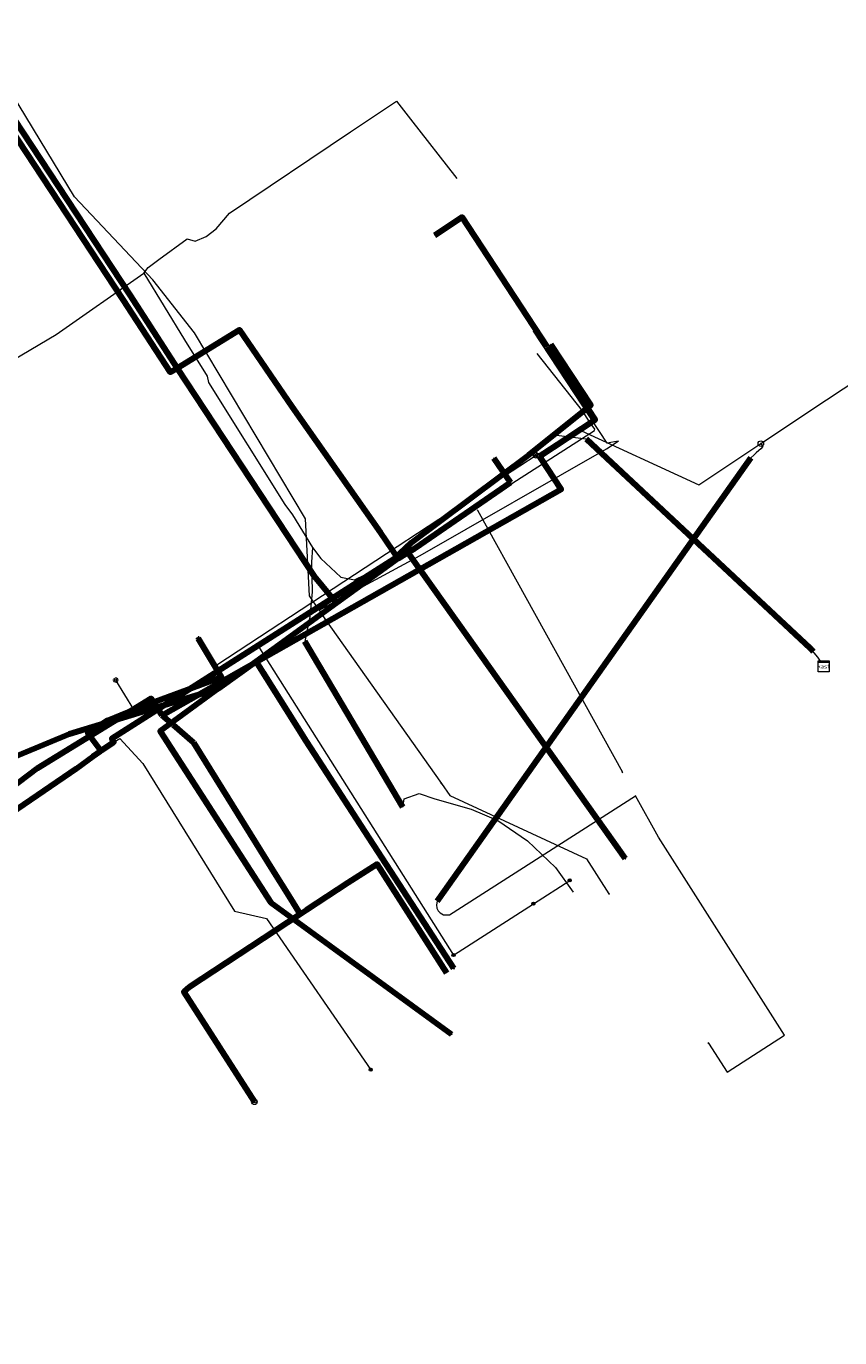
# Model space of a CAD drawing. Header units: metres. Extents: x 242122 to 243107, y 567823 to 568786.
# Tile 52 of 89: x 242228 to 242287, y 568449 to 568544. Entities that reach past the tile are written whole.
import ezdxf
from ezdxf.enums import TextEntityAlignment as Align
from ezdxf.lldxf.tags import DXFTag

# ---------------------------------------------------------------- set-up
doc = ezdxf.new("R2010")
doc.units = ezdxf.units.M
for name, color, linetype, lineweight in [('B-WE-IE-MEUBILAIR_ENEXIS NETBEHEER BV-S', 7, 'Continuous', 18), ('B-WE-KL-DATA_COAXKABEL_10_ZIGGO BV-G', 90, 'KL-DATA-SO', 18), ('B-WE-KL-DATA_HULPSTUK_KPN BV-S', 90, 'Continuous', 18), ('B-WE-KL-DATA_HULPSTUK_ZIGGO BV-S', 90, 'Continuous', 18), ('B-WE-KL-DATA_KABELBED_KPN BV-G', 90, 'Continuous', 100), ('B-WE-KL-DATA_KABELBED_ZIGGO BV-G', 90, 'Continuous', 100), ('B-WE-KL-DATA_MANTELBUIS_50_ZIGGO BV-G', 90, 'Continuous', 100), ('B-WE-KL-DATA_MANTELBUIS_KPN BV-G', 90, 'Continuous', 100), ('B-WE-KL-DATA_MANTELBUIS_POLYVINYLCHLORIDE PVC_KPN BV-G', 90, 'Continuous', 100), ('B-WE-KL-DATA_MANTELBUIS_REGGEFIBER OPERATOR BV-G', 90, 'Continuous', 100), ('B-WE-KL-DATA_MANTELBUIS_STAAL_KPN BV-G', 90, 'Continuous', 100), ('B-WE-KL-DATA_REGGEFIBER OPERATOR BV-G', 90, 'KL-DATA-SO', 18), ('B-WE-KL-ET_LS_400 V_ENEXIS NETBEHEER BV-G', 190, 'KL-LS-SO', 18), ('B-WE-KL-ET_LS_HULPSTUK_ENEXIS NETBEHEER BV-S', 190, 'Continuous', 18), ('B-WE-KL-ET_LS_KABELBED_ENEXIS NETBEHEER BV-G', 190, 'Continuous', 100), ('B-WE-KL-ET_LS_MANTELBUIS_OVERIG_50_ENEXIS NETBEHEER BV-G', 190, 'Continuous', 100), ('B-WE-KL-GAS_LD_HULPSTUK_ENEXIS NETBEHEER BV-S', 50, 'Continuous', 18), ('B-WE-KL-GAS_LD_MANTELBUIS_POLYETHYLEEN PE_40_ENEXIS NETBEHEER BV-G', 50, 'Continuous', 100), ('B-WE-KL-GAS_LD_POLYETHYLEEN PE_40_0.1 BAR_ENEXIS NETBEHEER BV-G', 50, 'KL-GAS_LD-SO', 18), ('B-WE-KL-GAS_LD_POLYETHYLEEN PE_40_ENEXIS NETBEHEER BV-G', 50, 'KL-GAS_LD-SO', 18), ('B-WE-KL-GAS_LD_POLYETHYLEEN PE_50_0.1 BAR_ENEXIS NETBEHEER BV-G', 50, 'KL-GAS_LD-SO', 18), ('B-WE-KL-WATER_HULPSTUK_WMD DRINKWATER NV-S', 170, 'Continuous', 18), ('B-WE-KL-WATER_POLYVINYLCHLORIDE PVC_25_WMD DRINKWATER NV-G', 170, 'KL-WATER-SO', 18), ('B-WE-KL-WATER_POLYVINYLCHLORIDE PVC_50_WMD DRINKWATER NV-G', 170, 'KL-WATER-SO', 18), ('B-WE-KL-WATER_WMD DRINKWATER NV-G', 170, 'KL-WATER-SO', 18)]:
    doc.layers.add(name, color=color, linetype=linetype, lineweight=lineweight)
doc.styles.add('NLCS-ISO', font='NLCS-ISO.ttf')
doc.styles.get("Standard").update_dxf_attribs({"font": 'arial.ttf'})
tags = doc.linetypes.add('KL-DATA-SO', pattern='A,4,-1,[101,NLCS.shx,S=0.5,R=0,X=0,Y=0],-1,4,-1,["D",Standard,S=1,R=0,X=-0.25,Y=-0.5],-1.5', length=12.5).pattern_tags.tags
tags[18] = DXFTag(74, 10)
tags = doc.linetypes.add('KL-GAS_LD-SO', pattern='A,4,-1,[69,NLCS.shx,S=0.5,R=0,X=0,Y=0],-1,4,-1,["L",Standard,S=1,R=0,X=0.25,Y=-0.5],-2', length=13).pattern_tags.tags
tags[18] = DXFTag(74, 10)
tags = doc.linetypes.add('KL-LS-SO', pattern='A,4,-1,[103,NLCS.shx,S=0.75,R=0,X=0,Y=0],-1,4,-1,["L",Standard,S=1,R=0,X=0,Y=-0.5],-2', length=13).pattern_tags.tags
tags[18] = DXFTag(74, 10)
doc.linetypes.add('KL-WATER-SO', pattern='A,7,-0.5,[168,NLCS.shx,S=0.75,R=0,X=0.75,Y=0],-2', length=9.5)

# ---------------------------------------------------------------- blocks, each defined once
blk = doc.blocks.new('SKL-WTB_HULP_OVERLENGTE-SO')
at = {"color": 0, "linetype": 'ByBlock', "lineweight": 18}
for centre, radius in [((0, 0), 1), ((-0.42, 0), 0.417), ((0.42, 0), 0.417)]:
    blk.add_circle(centre, radius, dxfattribs=at)
at = {"color": 0, "linetype": 'ByBlock', "lineweight": 18, "style": 'NLCS-ISO', "flags": 1}
for tag, p in [('TYPE', (1.5, 0)), ('OMSCHRIJVING', (1.5, -3)), ('LABEL', (1.5, -1.5))]:
    blk.add_attdef(tag, p, '', height=1, dxfattribs=at)
blk = doc.blocks.new('SKL-WTB_HULP_OVERIG-SO')
at = {"color": 0, "linetype": 'ByBlock', "lineweight": 18}
for points in [[(-0.14, 0.14), (0.14, -0.14)], [(0.14, 0.14), (-0.14, -0.14)]]:
    blk.add_lwpolyline(points, dxfattribs=at)
at = {"color": 0, "linetype": 'ByBlock', "lineweight": 18, "style": 'NLCS-ISO', "flags": 1}
for tag, p in [('TYPE', (1.5, 0)), ('OMSCHRIJVING', (1.5, -3)), ('LABEL', (1.5, -1.5))]:
    blk.add_attdef(tag, p, '', height=1, dxfattribs=at)
blk = doc.blocks.new('SKL-WTB_HULP_MOF-SO')
at = {"linetype": 'ByBlock', "lineweight": 18}
h = blk.add_hatch(color=0, dxfattribs=at)
h.dxf.hatch_style = 1
h.paths.add_polyline_path([(-0.5625, 0, 1), (0.5625, 0, 1)])
at = {"color": 0, "linetype": 'ByBlock', "lineweight": 18}
blk.add_circle((0, 0), 0.5625, dxfattribs=at)
at = {"color": 0, "linetype": 'ByBlock', "lineweight": 18, "style": 'NLCS-ISO', "flags": 1}
for tag, p in [('TYPE', (1.5, 0)), ('OMSCHRIJVING', (1.5, -3)), ('LABEL', (1.5, -1.5))]:
    blk.add_attdef(tag, p, '', height=1, dxfattribs=at)
blk = doc.blocks.new('SKL-WTB_HULP_VERLOOP-SO')
at = {"color": 0, "linetype": 'ByBlock', "lineweight": 18}
for points in [[(0.44, 0.72), (-0.88, 0)], [(0.44, -0.72), (-0.88, 0)], [(0.44, -0.72), (0.44, 0.72)]]:
    blk.add_lwpolyline(points, dxfattribs=at)
blk.add_circle((0, 0), 1, dxfattribs=at)
at = {"color": 0, "linetype": 'ByBlock', "lineweight": 18, "style": 'NLCS-ISO', "flags": 1}
for tag, p in [('TYPE', (1.5, 0)), ('OMSCHRIJVING', (1.5, -3)), ('LABEL', (1.5, -1.5))]:
    blk.add_attdef(tag, p, '', height=1, dxfattribs=at)
blk = doc.blocks.new('SIE-MEUBILAIR_PAAL_LICHTMAST-SO')
for points in [[(-0.62, 0), (-1, 0)], [(-0.71, 0.71), (-0.44, 0.44)], [(0, 1), (0, 0.62)], [(0.44, 0.44), (0.71, 0.71)], [(1, 0), (0.62, 0)], [(-0.71, -0.71), (-0.44, -0.44)], [(0, -0.62), (0, -1)], [(0.44, -0.44), (0.71, -0.71)]]:
    blk.add_lwpolyline(points)
blk.add_circle((0, 0), 0.5)
blk = doc.blocks.new('SKL-WTB_HULP_T STUK-SO')
at = {"color": 0, "linetype": 'ByBlock', "lineweight": 18}
blk.add_circle((0, 0), 1, dxfattribs=at)
at = {"color": 0, "linetype": 'ByBlock', "lineweight": -2, "style": 'NLCS-ISO'}
blk.add_text('T', height=1, dxfattribs=at).set_placement((0, 0), align=Align.MIDDLE_CENTER)
at = {"color": 0, "linetype": 'ByBlock', "lineweight": 18, "style": 'NLCS-ISO', "flags": 1}
for tag, p in [('TYPE', (1.5, 0)), ('OMSCHRIJVING', (1.5, -3)), ('LABEL', (1.5, -1.5))]:
    blk.add_attdef(tag, p, '', height=1, dxfattribs=at)
blk = doc.blocks.new('SKL-WTB_HULP_KAST-SO')
at = {"color": 0, "linetype": 'ByBlock', "lineweight": 18}
for points in [[(-2, 2), (2, 2), (2, 1.68), (-2, 1.68)], [(-2, 1.52), (2, 1.52), (2, -2), (-2, -2)]]:
    blk.add_lwpolyline(points, close=True, dxfattribs=at)
at = {"color": 0, "linetype": 'ByBlock', "lineweight": 18, "style": 'NLCS-ISO'}
blk.add_text('kast', height=1.5, dxfattribs=at).set_placement((0, 0), align=Align.MIDDLE_CENTER)
at = {"color": 0, "linetype": 'ByBlock', "lineweight": 18, "style": 'NLCS-ISO', "flags": 1}
for tag, p in [('TYPE', (2.5, 0)), ('OMSCHRIJVING', (2.5, -3)), ('LABEL', (2.5, -1.5))]:
    blk.add_attdef(tag, p, '', height=1, dxfattribs=at)

msp = doc.modelspace()

# ---------------------------------------------------------------- linework, layer by layer
at = {"layer": 'B-WE-KL-DATA_COAXKABEL_10_ZIGGO BV-G'}
for points in [[(242265.487, 568513.001), (242269.492, 568515.636), (242266.037, 568520.883), (242259.901, 568530.233), (242257.908, 568528.925)], [(242265.487, 568513.001), (242267.052, 568510.624), (242238.28, 568494.328), (242237.496, 568495.549), (242235.002, 568493.995), (242229.254, 568490.514), (242225.853, 568487.937), (242210.889, 568478.362), (242203.562, 568473.855), (242201.686, 568476.904), (242171.998, 568457.846), (242161.584, 568452.111), (242161.225, 568452.845), (242160.509, 568452.667)], [(242160.509, 568452.667), (242161.225, 568452.845), (242161.584, 568452.111), (242171.998, 568457.846), (242201.686, 568476.904), (242203.562, 568473.855), (242210.889, 568478.362), (242225.853, 568487.937), (242229.254, 568490.514), (242235.002, 568493.995), (242237.496, 568495.549), (242238.28, 568494.328), (242240.522, 568492.406), (242248.236, 568480.013), (242240.214, 568474.745), (242239.839, 568474.404), (242244.931, 568466.484)], [(242239.061, 568493.658), (242238.28, 568494.328), (242237.496, 568495.549), (242235.002, 568493.995), (242229.254, 568490.514), (242225.853, 568487.937), (242210.889, 568478.362), (242203.562, 568473.855), (242201.686, 568476.904), (242171.998, 568457.846), (242161.584, 568452.111), (242161.225, 568452.845), (242160.509, 568452.667)], [(242239.061, 568493.658), (242240.522, 568492.406), (242247.418, 568481.327)], [(242258.815, 568475.755), (242253.769, 568483.602), (242253.551, 568483.503), (242248.236, 568480.013), (242247.418, 568481.327)]]:
    msp.add_lwpolyline(points, dxfattribs=at)
at = {"layer": 'B-WE-KL-DATA_KABELBED_KPN BV-G'}
for points in [[(242222.94, 568600.683), (242222.94, 568600.683), (242221.581, 568597.216), (242221.554, 568597.146), (242221.696, 568596.78), (242228.361, 568579.721), (242230.275, 568574.821), (242224.292, 568572.89), (242216.789, 568566.778), (242211.457, 568561.757), (242224.936, 568541.323), (242235.935, 568524.635), (242239.366, 568519.369)], [(242218.202, 568595.845), (242218.119, 568593.33), (242215.71, 568586.524), (242215.627, 568584.488), (242215.411, 568577.5), (242215.345, 568576.02), (242215.312, 568575.268), (242215.521, 568570.031), (242215.526, 568569.725), (242208.021, 568567.612), (242205.975, 568567.036), (242206.579, 568566.279), (242213.431, 568557.69), (242224.436, 568540.991), (242235.433, 568524.305), (242238.853, 568519.068), (242239.366, 568519.369)], [(242239.366, 568519.369), (242243.843, 568522.116), (242247.663, 568516.561), (242254.025, 568507.507), (242255.296, 568505.648)], [(242239.366, 568519.369), (242249.234, 568504.368), (242250.852, 568502.425), (242250.852, 568502.425)], [(242263.406, 568511.129), (242262.193, 568512.873)], [(242255.993, 568506.077), (242255.993, 568506.077), (242256.514, 568506.396), (242263.406, 568511.129)], [(242255.296, 568505.648), (242255.993, 568506.077)], [(242271.674, 568484.008), (242260.311, 568500), (242255.993, 568506.077), (242255.993, 568506.078)], [(242255.296, 568505.648), (242250.852, 568502.425), (242250.851, 568502.425)], [(242256.758, 568505), (242271.436, 568484.342)], [(242250.851, 568502.425), (242248.672, 568500.844), (242247.508, 568500), (242245.054, 568498.22), (242245.054, 568498.22)], [(242245.054, 568498.22), (242242.35, 568496.26)], [(242259.318, 568476.081), (242248.668, 568492.471), (242245.054, 568498.22), (242245.054, 568498.221)], [(242245.537, 568497.452), (242248.668, 568492.471), (242253.455, 568485.102)], [(242153.62, 568449.478), (242153.621, 568449.479), (242154.033, 568449.736), (242155.504, 568450.656), (242160.266, 568453.634), (242164.393, 568455.974), (242171.455, 568459.977), (242201.429, 568477.853), (242217.396, 568486.493), (242224.451, 568490.053), (242231.589, 568493.003), (242242.35, 568496.26)], [(242242.35, 568496.26), (242238.142, 568493.191), (242246.115, 568480.856), (242259.151, 568471.36)], [(242238.738, 568492.267), (242246.115, 568480.856)]]:
    msp.add_lwpolyline(points, dxfattribs=at)
at = {"layer": 'B-WE-KL-DATA_KABELBED_ZIGGO BV-G'}
for points in [[(242266.037, 568520.883), (242259.901, 568530.233), (242257.908, 568528.925)], [(242266.037, 568520.883), (242269.492, 568515.636), (242265.487, 568513.001)], [(242265.487, 568513.001), (242267.052, 568510.624), (242238.28, 568494.328)], [(242238.28, 568494.328), (242237.496, 568495.549), (242229.254, 568490.514), (242225.853, 568487.937), (242210.889, 568478.362), (242203.562, 568473.855), (242201.686, 568476.904), (242171.998, 568457.846), (242161.584, 568452.111), (242161.225, 568452.845)], [(242239.061, 568493.658), (242238.28, 568494.328)], [(242239.061, 568493.658), (242240.534, 568492.387)], [(242240.534, 568492.387), (242246.244, 568483.214)], [(242246.244, 568483.214), (242247.418, 568481.327)], [(242258.815, 568475.755), (242253.769, 568483.602), (242251.661, 568482.262)], [(242251.661, 568482.262), (242248.655, 568480.288)], [(242247.418, 568481.327), (242248.236, 568480.013)], [(242248.236, 568480.013), (242240.214, 568474.745), (242239.839, 568474.404), (242244.931, 568466.484)], [(242248.655, 568480.288), (242248.236, 568480.013)]]:
    msp.add_lwpolyline(points, dxfattribs=at)
at = {"layer": 'B-WE-KL-DATA_MANTELBUIS_50_ZIGGO BV-G'}
for points in [[(242240.534, 568492.387), (242246.244, 568483.214)], [(242251.661, 568482.262), (242248.655, 568480.288)]]:
    msp.add_lwpolyline(points, dxfattribs=at)
at = {"layer": 'B-WE-KL-DATA_MANTELBUIS_KPN BV-G'}
msp.add_lwpolyline([(242238.738, 568492.267), (242246.115, 568480.856)], dxfattribs=at)
at = {"layer": 'B-WE-KL-DATA_MANTELBUIS_POLYVINYLCHLORIDE PVC_KPN BV-G'}
msp.add_lwpolyline([(242256.758, 568505), (242271.436, 568484.342)], dxfattribs=at)
at = {"layer": 'B-WE-KL-DATA_MANTELBUIS_REGGEFIBER OPERATOR BV-G'}
msp.add_lwpolyline([(242255.627, 568487.715), (242248.561, 568499.656)], dxfattribs=at)
at = {"layer": 'B-WE-KL-DATA_MANTELBUIS_STAAL_KPN BV-G'}
msp.add_lwpolyline([(242245.537, 568497.452), (242248.668, 568492.471), (242253.455, 568485.102)], dxfattribs=at)
at = {"layer": 'B-WE-KL-DATA_REGGEFIBER OPERATOR BV-G'}
for points in [[(242223.827, 568517.764), (242230.639, 568521.772), (242236.951, 568526.203), (242237.28, 568526.622), (242238.044, 568527.197), (242240.079, 568528.681), (242240.662, 568528.503), (242241.46, 568528.846), (242242.181, 568529.404), (242243.131, 568530.526), (242251.861, 568536.399), (242255.166, 568538.604), (242256.179, 568537.31), (242259.532, 568533.025)], [(242223.827, 568517.764), (242230.639, 568521.772), (242236.951, 568526.203), (242239.896, 568521.397), (242241.521, 568518.777), (242241.616, 568518.334), (242247.131, 568509.536), (242247.682, 568508.79), (242249.125, 568506.429), (242249.719, 568505.642), (242251.151, 568504.293), (242252.15, 568504.091), (242252.888, 568504.464), (242256.329, 568506.445), (242269.446, 568514.865), (242269.483, 568514.96), (242269.099, 568515.482), (242268.583, 568516.273), (242265.306, 568520.403)], [(242223.827, 568517.764), (242230.639, 568521.772), (242236.951, 568526.203), (242239.896, 568521.397), (242241.521, 568518.777), (242241.616, 568518.334), (242247.131, 568509.536), (242247.682, 568508.79), (242249.125, 568506.429), (242249.037, 568505.368), (242249.103, 568503.242), (242248.928, 568501.445), (242248.651, 568500.14), (242248.561, 568499.656), (242255.627, 568487.715), (242255.718, 568488.326), (242256.819, 568488.701), (242257.946, 568488.311), (242260.553, 568487.567), (242262.476, 568486.765), (242264.609, 568485.302), (242266.632, 568483.359), (242267.925, 568481.6)], [(242223.827, 568517.764), (242230.639, 568521.772), (242236.951, 568526.203), (242239.896, 568521.397), (242241.521, 568518.777), (242241.616, 568518.334), (242247.131, 568509.536), (242247.682, 568508.79), (242249.125, 568506.429), (242249.719, 568505.642), (242251.151, 568504.293), (242252.15, 568504.091), (242252.888, 568504.464), (242256.329, 568506.445), (242269.446, 568514.865), (242269.483, 568514.96), (242269.099, 568515.482), (242268.583, 568516.273), (242265.306, 568520.403)]]:
    msp.add_lwpolyline(points, dxfattribs=at)
at = {"layer": 'B-WE-KL-ET_LS_400 V_ENEXIS NETBEHEER BV-G'}
for points in [[(242255.004, 568505.623), (242256.26, 568506.786), (242264.706, 568513.111), (242269.182, 568516.689), (242266.305, 568521.06)], [(242266.51, 568514.553), (242268.854, 568514.263), (242284.889, 568499.289), (242285.527, 568498.532), (242285.764, 568498.172)], [(242233.889, 568491.797), (242234.793, 568492.391), (242234.657, 568492.665), (242255.004, 568505.623)], [(242233.833, 568491.757), (242233.798, 568491.882), (242232.914, 568493.059), (242234.356, 568493.994), (242236.232, 568494.76), (242242.552, 568497.093), (242240.909, 568499.839)], [(242245.169, 568499.36), (242259.285, 568477.06)], [(242236.232, 568494.76), (242234.931, 568496.876)], [(242234.793, 568492.391), (242235.224, 568492.672), (242236.876, 568490.877), (242243.483, 568480.234), (242245.789, 568479.701), (242253.312, 568468.799)], [(242221.524, 568483.38), (242225.465, 568485.999), (242232.109, 568490.509), (242233.274, 568491.36), (242233.889, 568491.797)], [(242233.274, 568491.36), (242233.833, 568491.757)], [(242233.833, 568491.757), (242233.889, 568491.797)], [(242218.434, 568481.327), (242225.465, 568485.999), (242232.109, 568490.509), (242233.274, 568491.36)], [(242265.041, 568480.758), (242267.662, 568482.443)], [(242259.285, 568477.06), (242265.041, 568480.758)]]:
    msp.add_lwpolyline(points, dxfattribs=at)
at = {"layer": 'B-WE-KL-ET_LS_KABELBED_ENEXIS NETBEHEER BV-G'}
for points in [[(242255.004, 568505.623), (242256.26, 568506.786), (242264.706, 568513.111), (242269.182, 568516.689), (242266.305, 568521.06)], [(242233.889, 568491.797), (242234.793, 568492.391), (242234.657, 568492.665), (242255.004, 568505.623)], [(242233.833, 568491.757), (242233.798, 568491.882), (242232.914, 568493.059), (242234.356, 568493.994), (242236.232, 568494.76), (242242.552, 568497.093), (242240.909, 568499.839)], [(242233.274, 568491.36), (242233.833, 568491.757)], [(242233.833, 568491.757), (242233.842, 568491.763)], [(242233.842, 568491.763), (242233.889, 568491.797)], [(242232.109, 568490.509), (242233.274, 568491.36)], [(242221.524, 568483.38), (242225.465, 568485.999), (242232.109, 568490.509)]]:
    msp.add_lwpolyline(points, dxfattribs=at)
at = {"layer": 'B-WE-KL-ET_LS_MANTELBUIS_OVERIG_50_ENEXIS NETBEHEER BV-G'}
msp.add_lwpolyline([(242268.854, 568514.263), (242284.999, 568499.182), (242285.091, 568499.087), (242285.228, 568498.933)], dxfattribs=at)
at = {"layer": 'B-WE-KL-GAS_LD_MANTELBUIS_POLYETHYLEEN PE_40_ENEXIS NETBEHEER BV-G'}
msp.add_lwpolyline([(242280.72, 568512.884), (242258.223, 568481.119), (242258.112, 568480.932)], dxfattribs=at)
at = {"layer": 'B-WE-KL-GAS_LD_POLYETHYLEEN PE_40_0.1 BAR_ENEXIS NETBEHEER BV-G'}
for points in [[(242281.448, 568513.92), (242281.582, 568513.712), (242281.436, 568513.553), (242281.304, 568513.421), (242281.105, 568513.262), (242280.94, 568513.096), (242280.72, 568512.884), (242258.223, 568481.119), (242258.112, 568480.932), (242258.057, 568480.685), (242258.093, 568480.429), (242258.179, 568480.253), (242258.318, 568480.1), (242258.567, 568479.966), (242259.006, 568479.969), (242272.408, 568488.537)], [(242265.249, 568513.07), (242260.528, 568509.984)], [(242242.223, 568497.968), (242260.528, 568509.984)], [(242277.663, 568470.712), (242279.017, 568468.614), (242283.158, 568471.287), (242274.063, 568485.548), (242272.408, 568488.537)]]:
    msp.add_lwpolyline(points, dxfattribs=at)
at = {"layer": 'B-WE-KL-GAS_LD_POLYETHYLEEN PE_40_ENEXIS NETBEHEER BV-G'}
msp.add_lwpolyline([(242261.009, 568509.116), (242271.46, 568490.247)], dxfattribs=at)
at = {"layer": 'B-WE-KL-GAS_LD_POLYETHYLEEN PE_50_0.1 BAR_ENEXIS NETBEHEER BV-G'}
for points in [[(242281.448, 568513.92), (242286.191, 568517.086), (242297.286, 568524.394), (242293.095, 568530.757), (242293.941, 568531.315)], [(242265.249, 568513.07), (242268.193, 568514.995), (242276.985, 568510.941), (242281.448, 568513.92)]]:
    msp.add_lwpolyline(points, dxfattribs=at)
at = {"layer": 'B-WE-KL-WATER_POLYVINYLCHLORIDE PVC_25_WMD DRINKWATER NV-G'}
for points in [[(242271.16, 568514.098), (242270.359, 568513.955), (242265.045, 568522.026)], [(242250.001, 568501.282), (242258.411, 568489.429)]]:
    msp.add_lwpolyline(points, dxfattribs=at)
at = {"layer": 'B-WE-KL-WATER_POLYVINYLCHLORIDE PVC_50_WMD DRINKWATER NV-G'}
for points in [[(242249.592, 568501.911), (242248.906, 568502.956), (242248.613, 568508.505), (242240.603, 568521.898), (242237.609, 568525.731), (242231.95, 568531.705), (242214.944, 568559.769), (242218.546, 568566.589), (242216.887, 568573.714), (242211.473, 568593.831), (242210.739, 568595.341)], [(242249.592, 568501.911), (242256.872, 568505.854), (242270.325, 568513.549), (242271.16, 568514.098)], [(242249.592, 568501.911), (242250.001, 568501.282)]]:
    msp.add_lwpolyline(points, dxfattribs=at)
at = {"layer": 'B-WE-KL-WATER_WMD DRINKWATER NV-G'}
msp.add_lwpolyline([(242258.411, 568489.429), (242259.012, 568488.551), (242268.874, 568483.992), (242270.493, 568481.472)], dxfattribs=at)

# ---------------------------------------------------------------- block references
at = {"layer": 'B-WE-IE-MEUBILAIR_ENEXIS NETBEHEER BV-S', "xscale": 0.2, "yscale": 0.2, "zscale": 0.2}
for p in [(242240.909, 568499.839), (242234.931, 568496.876)]:
    msp.add_blockref('SIE-MEUBILAIR_PAAL_LICHTMAST-SO', p, dxfattribs=at)
at = {"layer": 'B-WE-KL-DATA_HULPSTUK_KPN BV-S', "xscale": 0.2, "yscale": 0.2, "zscale": 0.2}
for p in [(242239.366, 568519.369), (242262.193, 568512.873), (242263.406, 568511.129), (242255.993, 568506.078), (242255.296, 568505.648), (242250.851, 568502.425), (242245.054, 568498.22), (242242.35, 568496.26), (242271.674, 568484.008), (242259.318, 568476.081), (242259.151, 568471.36)]:
    msp.add_blockref('SKL-WTB_HULP_OVERIG-SO', p, dxfattribs=at)
at = {"layer": 'B-WE-KL-DATA_HULPSTUK_ZIGGO BV-S', "xscale": 0.2, "yscale": 0.2, "zscale": 0.2}
msp.add_blockref('SKL-WTB_HULP_OVERLENGTE-SO', (242244.931, 568466.484), dxfattribs=at)
at = {"layer": 'B-WE-KL-ET_LS_HULPSTUK_ENEXIS NETBEHEER BV-S', "xscale": 0.2, "yscale": 0.2, "zscale": 0.2}
for name, p in [('SKL-WTB_HULP_OVERIG-SO', (242266.305, 568521.06)), ('SKL-WTB_HULP_MOF-SO', (242266.51, 568514.553)), ('SKL-WTB_HULP_MOF-SO', (242255.004, 568505.623)), ('SKL-WTB_HULP_MOF-SO', (242245.169, 568499.36)), ('SKL-WTB_HULP_KAST-SO', (242285.967, 568497.863)), ('SKL-WTB_HULP_OVERIG-SO', (242285.764, 568498.172)), ('SKL-WTB_HULP_MOF-SO', (242236.232, 568494.76)), ('SKL-WTB_HULP_MOF-SO', (242233.833, 568491.757)), ('SKL-WTB_HULP_MOF-SO', (242233.889, 568491.797)), ('SKL-WTB_HULP_MOF-SO', (242233.889, 568491.797)), ('SKL-WTB_HULP_MOF-SO', (242234.793, 568492.391)), ('SKL-WTB_HULP_MOF-SO', (242233.274, 568491.36)), ('SKL-WTB_HULP_MOF-SO', (242267.662, 568482.443)), ('SKL-WTB_HULP_MOF-SO', (242265.041, 568480.758)), ('SKL-WTB_HULP_MOF-SO', (242259.285, 568477.06)), ('SKL-WTB_HULP_MOF-SO', (242253.312, 568468.799))]:
    msp.add_blockref(name, p, dxfattribs=at)
at = {"layer": 'B-WE-KL-GAS_LD_HULPSTUK_ENEXIS NETBEHEER BV-S', "xscale": 0.2, "yscale": 0.2, "zscale": 0.2}
for name, p in [('SKL-WTB_HULP_T STUK-SO', (242281.448, 568513.92)), ('SKL-WTB_HULP_VERLOOP-SO', (242265.249, 568513.07)), ('SKL-WTB_HULP_OVERIG-SO', (242260.528, 568509.984)), ('SKL-WTB_HULP_OVERIG-SO', (242261.009, 568509.116)), ('SKL-WTB_HULP_OVERIG-SO', (242242.223, 568497.968)), ('SKL-WTB_HULP_OVERIG-SO', (242271.46, 568490.247)), ('SKL-WTB_HULP_OVERIG-SO', (242272.408, 568488.537)), ('SKL-WTB_HULP_OVERIG-SO', (242277.663, 568470.712))]:
    msp.add_blockref(name, p, dxfattribs=at)
at = {"layer": 'B-WE-KL-WATER_HULPSTUK_WMD DRINKWATER NV-S', "xscale": 0.2, "yscale": 0.2, "zscale": 0.2}
for p in [(242265.045, 568522.026), (242271.16, 568514.098), (242249.592, 568501.911), (242250.001, 568501.282), (242258.411, 568489.429), (242270.493, 568481.472)]:
    msp.add_blockref('SKL-WTB_HULP_OVERIG-SO', p, dxfattribs=at)

doc.saveas('drawing.dxf')
